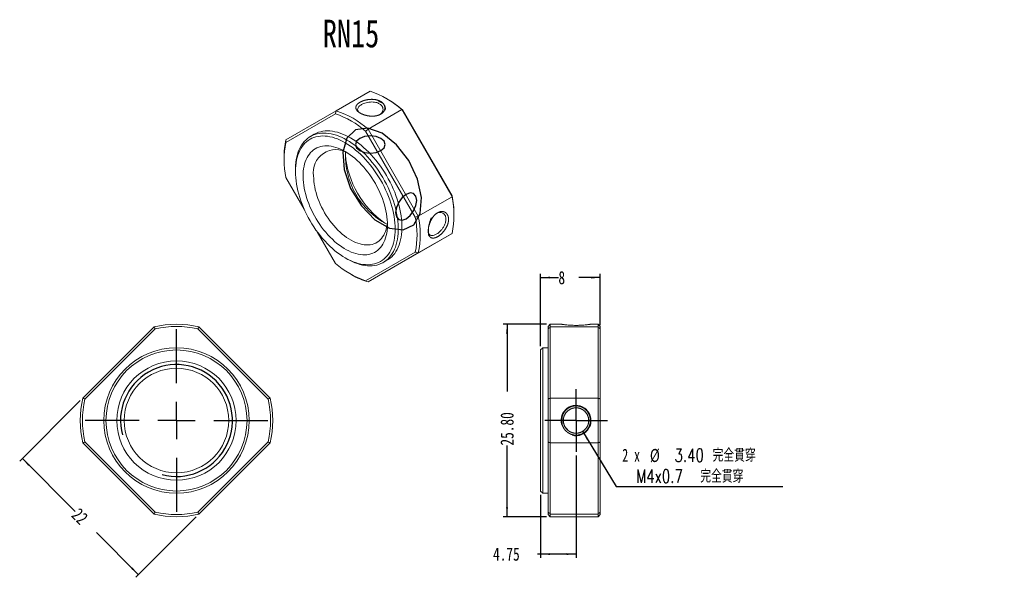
# Model space of a CAD drawing. Header units: millimetres. Extents: x 47 to 311, y 36 to 186.
import ezdxf

# ---------------------------------------------------------------- set-up
doc = ezdxf.new("R2010")
doc.units = ezdxf.units.MM
doc.layers.add('FORMAT', color=7, linetype='Continuous')
doc.styles.add('SLDTEXTSTYLE0', font='TXT', dxfattribs={"width": 0.75})
doc.styles.add('SLDTEXTSTYLE1', font='TXT', dxfattribs={"width": 0.666667})
doc.styles.add('SLDTEXTSTYLE2', font='TXT', dxfattribs={"width": 0.75, "bigfont": 'bigfont'})
doc.dimstyles.new('SLDDIMSTYLE0', dxfattribs={"dimtxt": 3.5, "dimasz": 2.5, "dimexe": 0, "dimexo": 0.0625, "dimgap": 0.875, "dimtad": 0, "dimlfac": 0.5, "dimrnd": 1e-09, "dimzin": 12, "dimdsep": 46, "dimtxsty": 'SLDTEXTSTYLE0', "dimsah": 1, "dimcen": 0.09, "dimadec": 0, "dimazin": 3, "dimtfac": 1, "dimtofl": 0, "dimtmove": 0, "dimatfit": 3, "dimfxl": 1, "dimfrac": 2, "dimtolj": 1, "dimtzin": 12, "dimarcsym": 0})
doc.dimstyles.new('SLDDIMSTYLE1', dxfattribs={"dimtxt": 3.5, "dimasz": 2.5, "dimexe": 0, "dimexo": 0.0625, "dimgap": 0.875, "dimtad": 0, "dimlfac": 0.5, "dimrnd": 1e-09, "dimzin": 4, "dimdsep": 46, "dimtxsty": 'SLDTEXTSTYLE0', "dimsah": 1, "dimcen": 0.09, "dimadec": 0, "dimazin": 1, "dimtfac": 1, "dimtofl": 0, "dimtmove": 0, "dimatfit": 3, "dimfxl": 1, "dimfrac": 2, "dimtolj": 1, "dimtzin": 12, "dimarcsym": 0})
doc.dimstyles.new('SLDDIMSTYLE2', dxfattribs={"dimtxt": 3.5, "dimasz": 2.5, "dimexe": 0, "dimexo": 0.0625, "dimgap": 0.875, "dimtad": 0, "dimtih": 1, "dimtoh": 1, "dimdec": 0, "dimlfac": 0.5, "dimrnd": 1e-09, "dimzin": 12, "dimdsep": 46, "dimtxsty": 'SLDTEXTSTYLE0', "dimsah": 1, "dimcen": 0, "dimadec": 0, "dimazin": 3, "dimtfac": 1, "dimtofl": 0, "dimtmove": 0, "dimatfit": 3, "dimfxl": 1, "dimfrac": 2, "dimtolj": 1, "dimtzin": 12, "dimarcsym": 0})

# ---------------------------------------------------------------- blocks, each defined once
blk = doc.blocks.new('_D')
at = {"layer": 'FORMAT'}
for p, q in [((63.61, 83.41), (47.38, 67.18)), ((48.09, 67.88), (62.27, 53.7)), ((94.72, 52.29), (78.49, 36.06)), ((79.2, 36.77), (67.94, 48.03))]:
    blk.add_line(p, q, dxfattribs=at)
for points in [[(48.09, 67.88), (49.68, 65.94), (50.03, 66.29)], [(79.2, 36.77), (77.61, 38.71), (77.25, 38.36)]]:
    blk.add_solid(points, dxfattribs=at)
at = {"layer": 'FORMAT', "insert": (63.49, 54.92, -6.3), "char_height": 3.5, "attachment_point": 1, "rotation": 315, "style": 'SLDTEXTSTYLE0'}
blk.add_mtext('22', dxfattribs=at)
blk = doc.blocks.new('SW_CENTERMARKSYMBOL_0')
at = {"layer": 'FORMAT', "color": 0}
for p, q in [((0, 10), (0, 24.5)), ((0, 0), (0, 5)), ((-10, 0), (-24.5, 0)), ((0, 0), (-5, 0)), ((0, 0), (0, -5)), ((0, 0), (5, 0)), ((10, 0), (24.5, 0)), ((0, -10), (0, -24.5))]:
    blk.add_line(p, q, dxfattribs=at)
blk = doc.blocks.new('_D_1')
at = {"layer": 'FORMAT'}
for p, q in [((188.59, 103.89), (176.99, 103.89)), ((177.99, 103.89), (177.99, 85.86)), ((177.99, 52.29), (177.99, 71.38)), ((188.59, 52.29), (176.99, 52.29))]:
    blk.add_line(p, q, dxfattribs=at)
for points in [[(177.99, 103.89), (177.74, 101.39), (178.24, 101.39)], [(177.99, 52.29), (178.24, 54.79), (177.74, 54.79)]]:
    blk.add_solid(points, dxfattribs=at)
at = {"layer": 'FORMAT', "insert": (176.25, 71.38, 0.1), "char_height": 3.5, "attachment_point": 1, "rotation": 90, "style": 'SLDTEXTSTYLE0'}
blk.add_mtext('25.80', dxfattribs=at)
blk = doc.blocks.new('_D_2')
at = {"layer": 'FORMAT'}
for p, q in [((186.99, 97.99), (186.99, 117.39)), ((186.99, 116.39), (191.77, 116.39)), ((202.99, 116.39), (197.2, 116.39)), ((202.99, 103.63), (202.99, 117.39))]:
    blk.add_line(p, q, dxfattribs=at)
for points in [[(186.99, 116.39), (189.49, 116.14), (189.49, 116.64)], [(202.99, 116.39), (200.49, 116.64), (200.49, 116.14)]]:
    blk.add_solid(points, dxfattribs=at)
at = {"layer": 'FORMAT', "insert": (191.77, 118.13, 0.1), "char_height": 3.5, "attachment_point": 1, "style": 'SLDTEXTSTYLE0'}
blk.add_mtext('8', dxfattribs=at)
blk = doc.blocks.new('_D_3')
at = {"layer": 'FORMAT'}
for p, q in [((196.49, 68.69), (196.49, 41.29)), ((186.99, 58.19), (186.99, 41.29)), ((186.99, 42.29), (186.14, 42.29)), ((196.49, 42.29), (186.99, 42.29))]:
    blk.add_line(p, q, dxfattribs=at)
for points in [[(186.99, 42.29), (189.49, 42.04), (189.49, 42.54)], [(196.49, 42.29), (193.99, 42.54), (193.99, 42.04)]]:
    blk.add_solid(points, dxfattribs=at)
at = {"layer": 'FORMAT', "insert": (174.25, 44.02, 0.1), "char_height": 3.5, "attachment_point": 1, "style": 'SLDTEXTSTYLE0'}
blk.add_mtext('4.75', dxfattribs=at)
blk = doc.blocks.new('_D_4')
at = {"layer": 'FORMAT'}
for p, q in [((198.26, 75.19), (207.29, 60.41)), ((207.29, 60.41), (251.88, 60.41))]:
    blk.add_line(p, q, dxfattribs=at)
blk.add_solid([(198.26, 75.19), (199.35, 72.92), (199.78, 73.18)], dxfattribs=at)
at = {"layer": 'FORMAT', "char_height": 3.5, "attachment_point": 1}
for s, insert, style in [('2 x', (208.88, 70.53, 0.1), 'SLDTEXTSTYLE1'), ('%%c', (216.29, 70.47, 0.1), 'SLDTEXTSTYLE0'), ('3.40 \\M+18AAE\\M+19153\\M+18AD1\\M+190FA', (222.88, 70.53, 0.1), 'SLDTEXTSTYLE2'), ('M4x0.7  \\M+18AAE\\M+19153\\M+18AD1\\M+190FA', (212.63, 64.92, 0.1), 'SLDTEXTSTYLE2')]:
    blk.add_mtext(s, dxfattribs=dict(at, insert=insert, style=style))
blk = doc.blocks.new('SW_CENTERMARKSYMBOL_1')
at = {"layer": 'FORMAT', "color": 0}
for p, q in [((0, 5), (0, 8.4)), ((0, 0), (0, 5)), ((-5, 0), (-8.4, 0)), ((0, 0), (-5, 0)), ((0, 0), (0, -5)), ((0, 0), (5, 0)), ((5, 0), (8.4, 0)), ((0, -5), (0, -8.4))]:
    blk.add_line(p, q, dxfattribs=at)

msp = doc.modelspace()

# ---------------------------------------------------------------- linework, layer by layer
at = {"color": 7, "linetype": 'Continuous', "lineweight": 15}
for p, q in [((132.221, 161.102), (141.272, 166.328)), ((145.961, 164.204), (145.537, 164.449)), ((118.744, 153.32), (132.221, 161.102)), ((149.795, 161.408), (140.744, 156.182)), ((163.272, 138.064), (149.795, 161.408)), ((150.004, 161.332), (163.312, 138.283)), ((132.012, 160.289), (118.705, 152.604)), ((140.744, 156.182), (154.221, 132.839)), ((126.309, 154.802), (125.319, 154.23)), ((153.412, 132.568), (140.105, 155.617)), ((118.239, 148.69), (118.239, 148.2)), ((121.28, 145.302), (121.28, 144.812)), ((118.705, 143.259), (123.605, 134.772)), ((154.221, 132.839), (163.272, 138.064)), ((163.777, 132.852), (163.777, 133.342)), ((127.112, 128.698), (132.012, 120.21)), ((149.795, 120.44), (163.272, 128.222)), ((163.272, 128.222), (154.221, 122.997)), ((134.642, 121.666), (135.066, 121.421)), ((140.105, 115.538), (153.412, 123.223)), ((154.221, 122.997), (140.744, 115.215)), ((140.744, 115.215), (149.795, 120.44)), ((144.818, 120.454), (145.808, 121.026)), ((136.056, 117.338), (136.48, 117.093)), ((64.317, 84.114), (83.377, 103.174)), ((95.43, 103.174), (114.49, 84.114)), ((189.586, 103.888), (188.986, 103.288)), ((188.986, 102.63), (188.986, 103.288)), ((192.642, 103.888), (189.586, 103.888)), ((189.586, 103.888), (189.586, 103.174)), ((189.586, 103.174), (189.586, 84.114)), ((202.386, 103.174), (189.586, 103.174)), ((202.386, 103.888), (200.33, 103.888)), ((202.986, 103.288), (202.386, 103.888)), ((202.386, 103.174), (202.386, 103.888)), ((202.386, 84.114), (202.386, 103.174)), ((202.986, 103.288), (202.986, 102.63)), ((83.681, 102.63), (64.862, 83.81)), ((113.945, 83.81), (95.126, 102.63)), ((188.986, 83.81), (188.986, 102.63)), ((202.986, 102.63), (202.986, 83.81)), ((187.586, 97.588), (186.986, 96.988)), ((186.986, 59.188), (186.986, 96.988)), ((188.986, 97.588), (187.586, 97.588)), ((187.586, 97.588), (187.586, 58.588)), ((188.986, 72.365), (188.986, 83.81)), ((189.586, 84.114), (189.586, 72.062)), ((189.586, 84.114), (202.386, 84.114)), ((202.386, 72.062), (202.386, 84.114)), ((202.986, 83.81), (202.986, 72.365)), ((83.377, 53.002), (64.317, 72.062)), ((64.862, 72.365), (83.681, 53.546)), ((95.126, 53.546), (113.945, 72.365)), ((114.49, 72.062), (95.43, 53.002)), ((188.986, 53.546), (188.986, 72.365)), ((202.386, 72.062), (189.586, 72.062)), ((189.586, 72.062), (189.586, 53.002)), ((202.386, 53.002), (202.386, 72.062)), ((202.986, 72.365), (202.986, 53.546)), ((186.986, 59.188), (187.586, 58.588)), ((187.586, 58.588), (188.986, 58.588)), ((188.986, 52.888), (188.986, 53.546)), ((188.986, 52.888), (189.586, 52.288)), ((189.586, 53.002), (202.386, 53.002)), ((189.586, 53.002), (189.586, 52.288)), ((202.386, 52.288), (202.386, 53.002)), ((202.386, 52.288), (202.986, 52.888)), ((202.986, 53.546), (202.986, 52.888)), ((189.586, 52.288), (202.386, 52.288))]:
    msp.add_line(p, q, dxfattribs=at)
at = {"color": 7, "linetype": 'Continuous', "lineweight": 15, "flags": 128}
for points in [[(145.808, 121.026), (146.178, 121.256), (146.646, 121.601), (147.087, 121.99), (147.499, 122.421), (147.88, 122.893), (148.229, 123.404), (148.547, 123.954), (148.831, 124.542), (149.082, 125.164), (149.298, 125.821), (149.478, 126.509), (149.624, 127.228), (149.733, 127.975), (149.806, 128.749), (149.843, 129.546), (149.843, 130.366), (149.806, 131.206), (149.733, 132.064), (149.624, 132.937), (149.478, 133.824), (149.298, 134.721), (149.082, 135.627), (148.831, 136.539), (148.547, 137.454), (148.229, 138.371), (147.88, 139.286), (147.499, 140.198), (147.087, 141.104), (146.646, 142.001), (146.178, 142.888), (145.682, 143.761), (145.161, 144.619), (144.616, 145.459), (144.048, 146.279), (143.459, 147.077), (142.85, 147.85), (142.223, 148.597), (141.58, 149.316), (140.922, 150.005), (140.252, 150.661), (139.57, 151.284), (138.879, 151.871), (138.18, 152.421), (137.476, 152.933), (136.768, 153.405), (136.059, 153.836), (135.349, 154.225), (134.641, 154.57), (133.937, 154.871), (133.238, 155.128), (132.547, 155.338), (131.865, 155.503), (131.195, 155.62), (130.537, 155.691), (129.894, 155.715), (129.267, 155.691), (128.658, 155.621), (128.069, 155.503), (127.501, 155.339), (126.956, 155.128), (126.435, 154.872), (126.309, 154.802)], [(121.28, 145.302), (121.285, 145.709), (121.321, 146.507), (121.394, 147.281), (121.503, 148.028), (121.649, 148.746), (121.829, 149.435), (122.045, 150.091), (122.296, 150.714), (122.58, 151.301), (122.898, 151.851), (123.247, 152.363), (123.628, 152.835), (124.04, 153.266), (124.481, 153.654), (124.949, 154), (125.445, 154.301), (125.966, 154.557), (126.511, 154.767), (127.079, 154.932), (127.668, 155.049), (128.277, 155.12), (128.904, 155.143), (129.547, 155.12), (130.205, 155.049), (130.875, 154.931), (131.557, 154.767), (132.248, 154.556), (132.947, 154.3), (133.651, 153.999), (134.359, 153.653), (135.069, 153.265)], [(134.644, 152.53), (133.945, 152.912), (133.247, 153.252), (132.554, 153.547), (131.866, 153.797), (131.185, 154.001), (130.514, 154.159), (129.855, 154.27), (129.209, 154.334), (128.577, 154.35), (127.962, 154.32), (127.366, 154.242), (126.789, 154.117), (126.234, 153.946), (125.702, 153.728), (125.194, 153.465), (124.713, 153.157), (124.258, 152.805), (123.832, 152.41), (123.436, 151.973), (123.07, 151.495), (122.737, 150.978), (122.435, 150.422), (122.168, 149.83), (121.934, 149.204), (121.735, 148.544), (121.572, 147.852), (121.445, 147.131), (121.353, 146.383), (121.298, 145.609), (121.28, 144.812), (121.298, 143.994), (121.353, 143.157), (121.445, 142.303), (121.572, 141.435), (121.735, 140.555), (121.934, 139.666), (122.168, 138.769), (122.435, 137.868), (122.737, 136.965), (123.07, 136.062), (123.436, 135.162), (123.832, 134.268), (124.258, 133.381), (124.713, 132.504), (125.194, 131.64), (125.702, 130.791), (126.234, 129.959), (126.789, 129.147), (127.366, 128.356), (127.962, 127.59), (128.577, 126.849), (129.209, 126.137), (129.855, 125.454), (130.514, 124.804), (131.185, 124.187), (131.866, 123.606), (132.554, 123.061), (133.247, 122.556), (133.945, 122.089), (134.644, 121.665), (135.344, 121.282), (136.041, 120.943), (136.735, 120.648), (137.423, 120.398), (138.103, 120.194), (138.774, 120.036), (139.434, 119.925), (140.08, 119.861), (140.712, 119.844), (141.326, 119.875), (141.923, 119.952), (142.5, 120.077), (143.055, 120.249), (143.587, 120.466), (144.094, 120.729), (144.576, 121.037), (145.03, 121.389), (145.456, 121.784), (145.853, 122.222), (146.218, 122.699), (146.552, 123.217), (146.853, 123.772), (147.121, 124.364), (147.355, 124.991), (147.553, 125.651), (147.717, 126.342), (147.844, 127.063), (147.935, 127.811), (147.99, 128.585), (148.009, 129.382), (147.99, 130.2), (147.935, 131.038), (147.844, 131.891), (147.717, 132.759), (147.553, 133.639), (147.355, 134.529), (147.121, 135.425), (146.853, 136.326), (146.552, 137.229), (146.218, 138.132), (145.853, 139.032), (145.456, 139.927), (145.03, 140.814), (144.576, 141.69), (144.094, 142.554), (143.587, 143.403), (143.055, 144.235), (142.5, 145.048), (141.923, 145.838), (141.326, 146.605), (140.712, 147.345), (140.08, 148.058), (139.434, 148.74), (138.774, 149.39), (138.103, 150.007), (137.423, 150.589), (136.735, 151.133), (136.041, 151.639), (135.344, 152.105), (134.644, 152.53)], [(135.069, 153.265), (135.778, 152.834), (136.486, 152.362), (137.19, 151.85), (137.889, 151.3), (138.58, 150.712), (139.262, 150.09), (139.933, 149.433), (140.59, 148.745), (141.233, 148.026), (141.86, 147.279), (142.469, 146.505), (143.058, 145.707), (143.626, 144.887), (144.171, 144.047), (144.692, 143.189), (145.188, 142.316), (145.657, 141.43), (146.097, 140.532), (146.509, 139.627), (146.89, 138.715), (147.239, 137.799), (147.557, 136.883), (147.841, 135.967), (148.092, 135.055), (148.308, 134.149), (148.488, 133.252), (148.634, 132.366), (148.743, 131.492), (148.816, 130.635), (148.853, 129.795), (148.853, 128.975), (148.816, 128.177), (148.743, 127.404), (148.634, 126.656), (148.488, 125.938), (148.308, 125.249), (148.092, 124.593), (147.841, 123.97), (147.557, 123.383), (147.239, 122.833), (146.89, 122.321), (146.509, 121.849), (146.097, 121.418), (145.657, 121.03), (145.188, 120.685), (144.692, 120.384), (144.171, 120.127), (143.626, 119.917), (143.058, 119.753), (142.469, 119.635), (141.86, 119.564), (141.233, 119.541), (140.59, 119.564), (139.933, 119.635), (139.262, 119.753), (138.58, 119.917), (137.889, 120.128), (137.19, 120.384), (136.486, 120.685), (135.778, 121.031), (135.069, 121.42), (135.066, 121.421)], [(134.644, 150.162), (135.284, 149.771), (135.922, 149.34), (136.556, 148.87), (137.184, 148.362), (137.804, 147.818), (138.413, 147.24), (139.011, 146.629), (139.594, 145.987), (140.162, 145.318), (140.712, 144.621), (141.242, 143.901), (141.752, 143.159), (142.238, 142.397), (142.701, 141.619), (143.137, 140.826), (143.546, 140.021), (143.927, 139.207), (144.278, 138.386), (144.598, 137.56), (144.887, 136.734), (145.142, 135.908), (145.364, 135.086), (145.551, 134.271), (145.704, 133.465), (145.821, 132.67), (145.903, 131.89), (145.948, 131.126), (145.957, 130.382), (145.93, 129.659), (145.866, 128.959), (145.767, 128.286), (145.632, 127.641), (145.462, 127.027), (145.257, 126.444), (145.019, 125.896), (144.747, 125.383), (144.442, 124.909), (144.107, 124.473), (143.74, 124.077), (143.345, 123.724), (142.922, 123.413), (142.473, 123.146), (141.998, 122.924), (141.5, 122.747), (140.98, 122.616), (140.439, 122.531), (139.88, 122.493), (139.304, 122.502), (138.714, 122.558), (138.11, 122.66), (137.495, 122.808), (136.871, 123.003), (136.24, 123.242), (135.604, 123.526), (134.964, 123.853), (134.324, 124.223), (133.685, 124.633), (133.049, 125.084), (132.417, 125.574), (131.793, 126.1), (131.179, 126.661), (130.575, 127.256), (129.984, 127.883), (129.408, 128.538), (128.849, 129.222), (128.309, 129.93), (127.789, 130.662), (127.291, 131.414), (126.816, 132.184), (126.366, 132.97), (125.943, 133.77), (125.548, 134.58), (125.182, 135.398), (124.846, 136.221), (124.542, 137.047), (124.27, 137.874), (124.031, 138.698), (123.826, 139.517), (123.656, 140.328), (123.521, 141.128), (123.422, 141.916), (123.359, 142.688), (123.332, 143.443), (123.341, 144.177), (123.386, 144.888), (123.467, 145.575), (123.585, 146.234), (123.737, 146.864), (123.925, 147.463), (124.146, 148.029), (124.402, 148.559), (124.69, 149.053), (125.01, 149.509), (125.361, 149.924), (125.742, 150.299), (126.151, 150.632), (126.588, 150.921), (127.05, 151.165), (127.537, 151.365), (128.046, 151.519), (128.577, 151.627), (129.127, 151.688), (129.694, 151.703), (130.278, 151.67), (130.875, 151.591), (131.485, 151.466), (132.104, 151.295), (132.732, 151.078), (133.366, 150.816), (134.004, 150.51), (134.644, 150.162)], [(126.159, 143.628), (126.177, 142.921), (126.233, 142.195), (126.324, 141.453), (126.452, 140.697), (126.616, 139.932), (126.815, 139.159), (127.048, 138.381), (127.315, 137.601), (127.614, 136.823), (127.945, 136.049), (128.305, 135.281), (128.695, 134.524), (129.112, 133.779), (129.555, 133.049), (130.022, 132.338), (130.512, 131.647), (131.022, 130.98), (131.551, 130.338), (132.096, 129.725), (132.657, 129.142), (133.23, 128.591), (133.814, 128.076), (134.406, 127.597), (135.004, 127.156), (135.606, 126.755), (136.209, 126.396), (136.813, 126.08), (137.413, 125.808), (138.008, 125.58), (138.596, 125.399), (139.175, 125.264), (139.742, 125.176), (140.295, 125.136), (140.833, 125.143), (141.353, 125.198), (141.853, 125.3), (142.331, 125.449), (142.787, 125.644), (143.217, 125.885), (143.62, 126.171), (143.996, 126.5), (144.342, 126.872), (144.657, 127.285), (144.94, 127.737), (145.19, 128.227), (145.406, 128.754), (145.587, 129.314), (145.733, 129.906), (145.843, 130.528), (145.917, 131.178), (145.934, 131.423)]]:
    msp.add_lwpolyline(points, dxfattribs=at)
at = {"color": 7, "linetype": 'Continuous', "lineweight": 15}
for radius in [19.5, 18.9, 16, 14]:
    msp.add_circle((89.403, 78.088), radius, dxfattribs=at)
for centre, radius, start, end in [((133.711, 143.387), 24.155, 48.24912, 71.75625), ((131.862, 140.069), 27.951, 49.52644, 59.70637), ((124.66, 138.162), 24.155, 48.24912, 71.75625), ((124.492, 137.917), 23.602, 48.58491, 71.42046), ((138.326, 148.843), 20.087, 167.12214, 180.43529), ((141.846, 147.932), 23.608, 168.58407, 191.41593), ((132.096, 144.657), 6.026, 57.01712, 189.82774), ((159.554, 151.477), 24.981, 184.99482, 234.99981), ((155.239, 148.986), 20.531, 177.14931, 242.84531), ((139.618, 133.143), 24.161, 348.24833, 11.75167), ((136.008, 133.218), 27.769, 0.25465, 10.50903), ((130.271, 127.896), 23.608, 348.58407, 11.41593), ((130.567, 127.918), 24.161, 348.24833, 11.75167), ((147.625, 137.91), 23.602, 228.58491, 251.42046), ((146.797, 134.731), 20.434, 239.67306, 252.76788), ((89.403, 78.088), 25.8, 76.49199, 103.50801), ((89.403, 78.088), 25.2, 76.87455, 103.12545), ((89.403, 78.088), 25.8, 166.49199, 193.50801), ((89.403, 78.088), 25.2, 166.87455, 193.12545), ((89.403, 78.088), 25.2, 346.87455, 13.12545), ((89.403, 78.088), 25.8, 346.49199, 13.50801), ((89.403, 78.088), 25.8, 256.49199, 283.50801), ((89.403, 78.088), 25.2, 256.87455, 283.12545)]:
    msp.add_arc(centre, radius, start, end, dxfattribs=at)
for points, knots in [([(142.863, 164.143), (144.143, 163.66), (145.048, 162.88), (145.304, 162.002), (145.18, 161.244), (144.795, 160.65), (144.222, 160.214), (143.568, 159.913), (142.892, 159.739), (142.161, 159.653), (141.402, 159.663), (140.641, 159.759), (139.905, 159.936), (139.221, 160.174), (138.555, 160.503), (137.968, 160.914), (137.565, 161.417), (137.438, 161.944), (137.544, 162.466), (137.93, 162.965), (138.503, 163.372), (139.158, 163.693), (139.834, 163.923), (140.566, 164.091), (141.579, 164.204), (142.863, 164.143), (144.143, 163.66), (145.048, 162.88)], [-0.1565025, -0.125434, -0.0628077, 0, 0.0629235, 0.1255633, 0.1677382, 0.2081284, 0.2498635, 0.2805433, 0.3117637, 0.3429652, 0.3740067, 0.4051526, 0.436861, 0.4686625, 0.5001117, 0.5426385, 0.5836167, 0.6260104, 0.6682387, 0.7086361, 0.7503303, 0.7810353, 0.8122842, 0.8434975, 0.874566, 0.9371923, 1, 1.0629235, 1.1255633, 1.1677382]), ([(143.766, 162.996), (143.632, 163.065), (143.343, 163.213), (142.797, 163.371), (142.127, 163.471), (141.363, 163.469), (140.598, 163.365), (139.924, 163.191), (139.384, 162.983), (138.949, 162.76), (138.578, 162.518), (138.258, 162.23), (138.021, 161.879), (137.929, 161.49), (138.025, 161.103), (138.2, 160.812), (138.366, 160.667), (138.408, 160.631)], [0, 0, 0, 0, 0.0557346, 0.1199043, 0.192536, 0.273644, 0.3552136, 0.4280448, 0.4921508, 0.5475576, 0.6029926, 0.6671048, 0.7399206, 0.8214536, 0.9026349, 0.9752977, 1, 1, 1, 1]), ([(143.952, 160.11), (144.008, 160.148), (144.203, 160.277), (144.463, 160.569), (144.704, 160.992), (144.792, 161.487), (144.704, 161.982), (144.467, 162.407), (144.152, 162.747), (143.888, 162.917), (143.766, 162.996)], [0, 0, 0, 0, 0.0499924, 0.1736327, 0.3141028, 0.4714282, 0.6281091, 0.7684092, 0.8923557, 1, 1, 1, 1]), ([(156.989, 127.698), (156.836, 128.832), (156.99, 130.224), (157.476, 131.53), (158.062, 132.555), (158.687, 133.288), (159.326, 133.762), (159.932, 134.035), (160.469, 134.129), (160.979, 134.087), (161.434, 133.902), (161.814, 133.586), (162.1, 133.149), (162.283, 132.622), (162.349, 131.946), (162.259, 131.144), (161.943, 130.225), (161.441, 129.336), (160.822, 128.518), (160.114, 127.832), (159.451, 127.373), (158.863, 127.091), (158.375, 126.969), (157.934, 126.97), (157.44, 127.156), (156.989, 127.698), (156.836, 128.832), (156.99, 130.224)], [-0.1565025, -0.125434, -0.0628077, 0, 0.0629235, 0.1255633, 0.1677382, 0.2081284, 0.2498635, 0.2805433, 0.3117637, 0.3429652, 0.3740067, 0.4051526, 0.436861, 0.4686625, 0.5001117, 0.5426385, 0.5836167, 0.6260104, 0.6682387, 0.7086361, 0.7503303, 0.7810353, 0.8122842, 0.8434975, 0.874566, 0.9371923, 1, 1.0629235, 1.1255633, 1.1677382]), ([(156.906, 128.592), (156.917, 128.537), (156.958, 128.321), (157.122, 128.025), (157.409, 127.748), (157.792, 127.632), (158.213, 127.661), (158.623, 127.793), (159.018, 127.993), (159.428, 128.258), (159.879, 128.621), (160.367, 129.117), (160.84, 129.727), (161.223, 130.388), (161.475, 131.019), (161.606, 131.569), (161.647, 132.05), (161.607, 132.504), (161.476, 132.95), (161.224, 133.368), (160.841, 133.692), (160.367, 133.862), (159.88, 133.867), (159.474, 133.779), (159.241, 133.662), (159.156, 133.619)], [0, 0, 0, 0, 0.0159755, 0.0634918, 0.1165534, 0.169917, 0.2175638, 0.2595025, 0.2957502, 0.3320162, 0.373959, 0.4215958, 0.4749354, 0.528045, 0.5755816, 0.6175545, 0.6539811, 0.6905756, 0.7326816, 0.7803169, 0.8334909, 0.886791, 0.9343924, 0.976304, 1, 1, 1, 1]), ([(200.33, 103.888), (200.317, 103.886), (200.291, 103.881), (200.07, 103.846), (199.712, 103.797), (199.22, 103.739), (198.636, 103.678), (197.972, 103.627), (197.372, 103.6), (196.873, 103.59), (196.366, 103.586), (195.731, 103.596), (195.006, 103.63), (194.334, 103.679), (193.75, 103.738), (193.27, 103.797), (192.919, 103.847), (192.685, 103.881), (192.657, 103.886), (192.642, 103.888)], [0, 0, 0, 0, 0.0644335, 0.1262648, 0.1879507, 0.2519649, 0.3157805, 0.3767397, 0.4374434, 0.4685689, 0.5005988, 0.5618683, 0.6242176, 0.6865291, 0.748521, 0.8107215, 0.8740451, 0.9375549, 1, 1, 1, 1]), ([(192.818, 76.543), (192.553, 78.089), (192.82, 79.635), (193.611, 80.788), (194.533, 81.535), (195.476, 81.933), (196.397, 82.045), (197.241, 81.963), (197.966, 81.732), (198.638, 81.371), (199.221, 80.881), (199.701, 80.284), (200.055, 79.597), (200.281, 78.855), (200.361, 77.994), (200.253, 77.055), (199.864, 76.096), (199.232, 75.285), (198.436, 74.64), (197.494, 74.242), (196.573, 74.131), (195.729, 74.214), (195.003, 74.445), (194.331, 74.808), (193.554, 75.463), (192.818, 76.543), (192.553, 78.089), (192.82, 79.635)], [-0.1565025, -0.125434, -0.0628077, 0, 0.0629235, 0.1255633, 0.1677382, 0.2081284, 0.2498635, 0.2805433, 0.3117637, 0.3429652, 0.3740067, 0.4051526, 0.436861, 0.4686625, 0.5001117, 0.5426385, 0.5836167, 0.6260104, 0.6682387, 0.7086361, 0.7503303, 0.7810353, 0.8122842, 0.8434975, 0.874566, 0.9371923, 1, 1.0629235, 1.1255633, 1.1677382]), ([(193.146, 78.881), (193.059, 78.088), (193.146, 77.296), (193.453, 76.453), (194.044, 75.647), (194.85, 75.055), (195.694, 74.748), (196.625, 74.645), (197.762, 74.84), (198.836, 75.52), (199.517, 76.449), (199.825, 77.292), (199.929, 78.226), (199.733, 79.367), (199.05, 80.441), (198.12, 81.122), (197.276, 81.429), (196.346, 81.53), (195.209, 81.335), (194.135, 80.655), (193.454, 79.725), (193.146, 78.881), (193.059, 78.088), (193.146, 77.296)], [-0.1252235, -0.0766117, -0.034875, 0, 0.0348352, 0.0765201, 0.1250682, 0.1738701, 0.2155963, 0.2502588, 0.3047648, 0.3749726, 0.423561, 0.4652518, 0.5000584, 0.5549044, 0.6249973, 0.6737431, 0.7154355, 0.750087, 0.8045627, 0.8747765, 0.9233883, 0.965125, 1, 1.0348352, 1.0765201, 1.1250682])]:
    msp.add_open_spline(points, degree=3, knots=knots, dxfattribs=at)
for points in [[(132.221, 161.102), (132.152, 160.831), (132.082, 160.56), (132.012, 160.289)], [(149.795, 161.408), (149.865, 161.383), (149.934, 161.357), (150.004, 161.332)], [(140.744, 156.182), (140.531, 155.994), (140.318, 155.806), (140.105, 155.617)], [(118.744, 153.32), (118.731, 153.081), (118.718, 152.843), (118.705, 152.604)], [(163.272, 138.064), (163.286, 138.137), (163.299, 138.21), (163.312, 138.283)], [(154.221, 132.839), (153.952, 132.748), (153.682, 132.658), (153.412, 132.568)], [(154.221, 122.997), (153.952, 123.073), (153.682, 123.148), (153.412, 123.223)], [(140.105, 115.538), (140.318, 115.43), (140.531, 115.322), (140.744, 115.215)], [(83.377, 103.174), (83.479, 102.993), (83.58, 102.811), (83.681, 102.63)], [(95.43, 103.174), (95.328, 102.993), (95.227, 102.811), (95.126, 102.63)], [(189.586, 103.174), (189.386, 102.993), (189.186, 102.811), (188.986, 102.63)], [(202.386, 103.174), (202.586, 102.993), (202.786, 102.811), (202.986, 102.63)], [(64.317, 84.114), (64.498, 84.013), (64.68, 83.911), (64.862, 83.81)], [(114.49, 84.114), (114.308, 84.013), (114.127, 83.911), (113.945, 83.81)], [(189.586, 84.114), (189.386, 84.013), (189.186, 83.911), (188.986, 83.81)], [(202.386, 84.114), (202.586, 84.013), (202.786, 83.911), (202.986, 83.81)], [(64.317, 72.062), (64.498, 72.163), (64.68, 72.264), (64.862, 72.365)], [(114.49, 72.062), (114.308, 72.163), (114.127, 72.264), (113.945, 72.365)], [(189.586, 72.062), (189.386, 72.163), (189.186, 72.264), (188.986, 72.365)], [(202.986, 72.365), (202.786, 72.264), (202.586, 72.163), (202.386, 72.062)], [(83.377, 53.002), (83.479, 53.183), (83.58, 53.365), (83.681, 53.546)], [(95.126, 53.546), (95.227, 53.365), (95.328, 53.183), (95.43, 53.002)], [(188.986, 53.546), (189.186, 53.365), (189.386, 53.183), (189.586, 53.002)], [(202.386, 53.002), (202.586, 53.183), (202.786, 53.365), (202.986, 53.546)]]:
    msp.add_open_spline(points, degree=3, dxfattribs=at)
at = {"layer": 'FORMAT', "flags": 128}
for points in [[(144.544, 155.06), (140.712, 156.445), (137.398, 155.989), (135.049, 153.753), (133.982, 150.039), (134.342, 145.349), (136.08, 140.317), (138.96, 135.622), (142.595, 131.898), (146.493, 129.647), (150.127, 129.175), (153.008, 130.545), (154.745, 133.571), (155.105, 137.845), (154.038, 142.79), (151.689, 147.738), (148.375, 152.021), (144.544, 155.06)], [(144.19, 153.697), (142.893, 154.198), (141.362, 154.374), (139.831, 154.198), (138.533, 153.697), (137.666, 152.948), (137.362, 152.064), (137.666, 151.181), (138.533, 150.432), (139.831, 149.931), (141.362, 149.755), (142.893, 149.931), (144.19, 150.432), (145.057, 151.181), (145.362, 152.064), (145.057, 152.948), (144.19, 153.697)], [(153.793, 137.064), (153.578, 138.19), (152.965, 138.895), (152.047, 139.074), (150.965, 138.698), (149.883, 137.824), (148.965, 136.586), (148.352, 135.173), (148.136, 133.799), (148.352, 132.673), (148.965, 131.967), (149.883, 131.789), (150.965, 132.165), (152.047, 133.039), (152.965, 134.276), (153.578, 135.69), (153.793, 137.064)]]:
    msp.add_lwpolyline(points, dxfattribs=at)
at = {"layer": 'FORMAT'}
for centre, radius in [((89.403, 78.088), 15), ((196.486, 78.088), 4)]:
    msp.add_arc(centre, radius, 255, 195, dxfattribs=at)

# ---------------------------------------------------------------- block references
for name, p in [('SW_CENTERMARKSYMBOL_0', (89.403, 78.088)), ('SW_CENTERMARKSYMBOL_1', (196.486, 78.088))]:
    msp.add_blockref(name, p, dxfattribs=at)

# ---------------------------------------------------------------- texts
at = {"layer": 'FORMAT', "insert": (128.626, 185.518), "char_height": 7.4083, "attachment_point": 1, "style": 'SLDTEXTSTYLE0'}
msp.add_mtext('RN15', dxfattribs=at)

# ---------------------------------------------------------------- dimensions: what is measured, and where the dimension line sits
at = {"layer": 'FORMAT'}
for base, p1, p2, picture, middle in [((186.986, 116.392), (202.986, 102.63), (186.986, 96.988), '_D_2', (194.488, 116.392)), ((196.486, 42.288), (186.986, 59.188), (196.486, 69.688), '_D_3', (180.197, 42.288))]:
    dim = msp.add_linear_dim(base=base, p1=p1, p2=p2, dimstyle='SLDDIMSTYLE0', dxfattribs=at)
    dim.commit()
    dim.dimension.update_dxf_attribs({"geometry": picture, "text_midpoint": middle, "dimtype": 160})
for base, p1, p2, angle, dimstyle, picture, middle in [((177.986, 52.288), (189.586, 103.888), (189.586, 52.288), 90, 'SLDDIMSTYLE1', '_D_1', (177.986, 78.616)), ((79.198, 36.77), (64.317, 84.114), (95.43, 53.002), 315, 'SLDDIMSTYLE0', '_D', (65.103, 50.864))]:
    dim = msp.add_linear_dim(base=base, p1=p1, p2=p2, angle=angle, dimstyle=dimstyle, dxfattribs=at)
    dim.commit()
    dim.dimension.update_dxf_attribs({"geometry": picture, "text_midpoint": middle, "dimtype": 160})
dim = msp.add_diameter_dim_2p(p1=(194.713, 80.989), p2=(198.259, 75.187), text='<> x %%c 3.40 完全貫穿\\PM4x0.7  完全貫穿\\P', dimstyle='SLDDIMSTYLE2', override={"dimpost": '<>'}, dxfattribs=at)
dim.commit()
dim.dimension.update_dxf_attribs({"geometry": '_D_4', "text_midpoint": (230.378, 65.99), "dimtype": 163})

doc.saveas('drawing.dxf')
